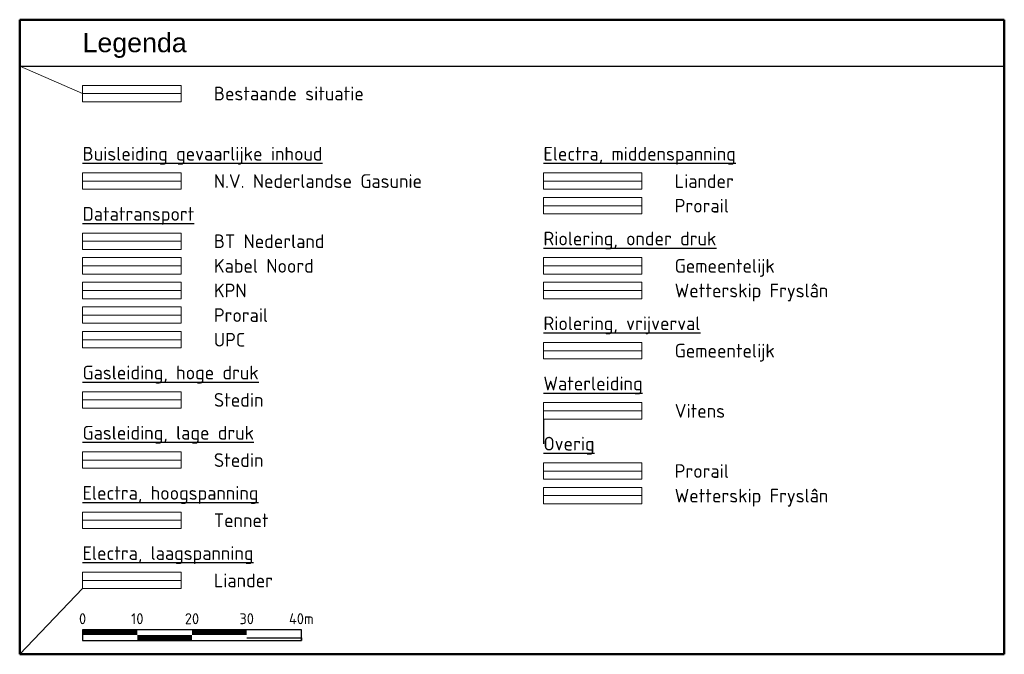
# Model space of a CAD drawing. Header units: metres. Extents: x 189710 to 199671, y 580425 to 586712.
# Tile 41 of 41: x 199491 to 199671, y 584871 to 584987. Entities that reach past the tile are written whole.
import ezdxf
from ezdxf.enums import TextEntityAlignment as Align

# ---------------------------------------------------------------- set-up
doc = ezdxf.new("R2010")
doc.units = ezdxf.units.M
for name, color, linetype, lineweight in [('B-OI-KL-buisleiding gevaarlijke inhoud_N.V. Nederlandse Gasunie Oost-G', 20, 'BGI_GASUNIE', 18), ('B-OI-KL-datatransport_BT Nederland-G', 3, 'DATA_BT', 18), ('B-OI-KL-datatransport_Kabel Noord-G', 3, 'DATA_KABEL NOORD', 18), ('B-OI-KL-datatransport_KPN-G', 3, 'DATA_KPN', 18), ('B-OI-KL-datatransport_Prorail-G', 3, 'DATA_PRORAIL', 18), ('B-OI-KL-datatransport_UPC-G', 3, 'DATA_UPC', 18), ('B-OI-KL-gas hoge druk_Stedin-G', 30, 'GAS_HD_STEDIN', 18), ('B-OI-KL-gas lage druk_Stedin-G', 40, 'GAS_LD_STEDIN', 18), ('B-OI-KL-hoogspanning_Tennet-G', 1, 'HS_TENNET', 18), ('B-OI-KL-laagspanning_Liander-G', 14, 'LS_LIANDER', 18), ('B-OI-KL-middenspanning_Liander-G', 12, 'MS_LIANDER', 18), ('B-OI-KL-middenspanning_Prorail-G', 12, 'MS_PRORAIL', 18), ('B-OI-KL-overig_Prorail-G', 7, 'OVERIG_PRORAIL', 18), ('B-OI-KL-overig_Wetterskip Fryslan-G', 7, 'OVERIG_WETTERSKIP', 18), ('B-OI-KL-riool onder druk_Gemeente-G', 212, 'RIO_DRUK_GEMEENTELIJK', 18), ('B-OI-KL-riool onder druk_Wetterskip Fryslan-G', 212, 'RIO_DRUK_WETTERSKIP', 18), ('B-OI-KL-riool vrijverval_Gemeente-G', 211, 'RIO_VRIJVERVAL_GEMEENTELIJK', 18), ('B-OI-KL-water_Vitens-G', 5, 'WATER_VITENS', 18), ('B-WE-OG-GBKN-G', 7, 'Continuous', 18), ('X-XX-AL-LEGENDA-T25', 7, 'Continuous', 25), ('X-XX-AL-TEKENBLAD_SCHAALBALK-S', 7, 'Continuous', 25), ('X-XX-AL-TEKENBLAD_TITELBLOK-T35', 7, 'Continuous', 35)]:
    doc.layers.add(name, color=color, linetype=linetype, lineweight=lineweight)
doc.layers.add('X-XX-AL-LEGENDA_HULP-G', color=4, linetype='Continuous', lineweight=18, plot=False)
doc.layers.add('X-XX-AL-TEKENBLAD_TITELBLOK-G25', color=7, linetype='Continuous', lineweight=25, true_color=0x244994)
doc.layers.add('X-XX-AL-TEKENBLAD_TITELBLOK-G50', color=7, linetype='Continuous', lineweight=50, true_color=0x244994)
doc.styles.add('Arial', font='arial.ttf')
doc.styles.add('NLCS-ISO', font='NLCS-ISO.ttf')
doc.styles.add('NLCS-ISO-ANNOTATIVE-T25', font='NLCS-ISO.ttf', dxfattribs={"height": 2.5})
doc.styles.add('rtw_iso', font='iso-rtw.shx')
doc.linetypes.add('BGI_GASUNIE', pattern='A,12.7,-5.08,["GUGI",rtw_iso,S=2.54,R=0,X=-2.54,Y=-1.27],-6.35', length=24.13)
doc.linetypes.add('DATA_BT', pattern='A,12.7,-5.08,["BTDA",rtw_iso,S=2.54,R=0,X=-2.54,Y=-1.27],-6.35', length=24.13)
doc.linetypes.add('DATA_KABEL NOORD', pattern='A,12.7,-5.08,["KNDA",rtw_iso,S=2.54,R=0,X=-2.54,Y=-1.27],-6.35', length=24.13)
doc.linetypes.add('DATA_KPN', pattern='A,12.7,-5.08,["KPDA",rtw_iso,S=2.54,R=0,X=-2.54,Y=-1.27],-6.35', length=24.13)
doc.linetypes.add('DATA_PRORAIL', pattern='A,12.7,-5.08,["PLDA",rtw_iso,S=2.54,R=0,X=-2.54,Y=-1.27],-6.35', length=24.13)
doc.linetypes.add('DATA_UPC', pattern='A,12.7,-5.08,["UPDA",rtw_iso,S=2.54,R=0,X=-2.54,Y=-1.27],-6.35', length=24.13)
doc.linetypes.add('GAS_HD_STEDIN', pattern='A,12.7,-5.08,["STHD",rtw_iso,S=2.54,R=0,X=-2.54,Y=-1.27],-6.35', length=24.13)
doc.linetypes.add('GAS_LD_STEDIN', pattern='A,12.7,-5.08,["STLD",rtw_iso,S=2.54,R=0,X=-2.54,Y=-1.27],-6.35', length=24.13)
doc.linetypes.add('HS_TENNET', pattern='A,12.7,-5.08,["TEHS",rtw_iso,S=2.54,R=0,X=-2.54,Y=-1.27],-6.35', length=24.13)
doc.linetypes.add('LS_LIANDER', pattern='A,12.7,-5.08,["LILS",rtw_iso,S=2.54,R=0,X=-2.54,Y=-1.27],-6.35', length=24.13)
doc.linetypes.add('MS_LIANDER', pattern='A,12.7,-5.08,["LIMS",rtw_iso,S=2.54,R=0,X=-2.54,Y=-1.27],-6.35', length=24.13)
doc.linetypes.add('MS_PRORAIL', pattern='A,12.7,-5.08,["PLMS",rtw_iso,S=2.54,R=0,X=-2.54,Y=-1.27],-6.35', length=24.13)
doc.linetypes.add('OVERIG_PRORAIL', pattern='A,12.7,-5.08,["PLOV",rtw_iso,S=2.54,R=0,X=-2.54,Y=-1.27],-6.35', length=24.13)
doc.linetypes.add('OVERIG_WETTERSKIP', pattern='A,12.7,-5.08,["WFOV",rtw_iso,S=2.54,R=0,X=-2.54,Y=-1.27],-6.35', length=24.13)
doc.linetypes.add('RIO_DRUK_GEMEENTELIJK', pattern='A,12.7,-5.08,["GEDR",rtw_iso,S=2.54,R=0,X=-2.54,Y=-1.27],-6.35', length=24.13)
doc.linetypes.add('RIO_DRUK_WETTERSKIP', pattern='A,12.7,-5.08,["WFDR",rtw_iso,S=2.54,R=0,X=-2.54,Y=-1.27],-6.35', length=24.13)
doc.linetypes.add('RIO_VRIJVERVAL_GEMEENTELIJK', pattern='A,12.7,-5.08,["GEVV",rtw_iso,S=2.54,R=0,X=-2.54,Y=-1.27],-6.35', length=24.13)
doc.linetypes.add('WATER_VITENS', pattern='A,12.7,-5.08,["VIWL",rtw_iso,S=2.54,R=0,X=-2.54,Y=-1.27],-6.35', length=24.13)

# ---------------------------------------------------------------- blocks, each defined once
blk = doc.blocks.new('*U5')
at = {"const_width": 1}
for points in [[(0, 1.5), (10, 1.5)], [(20, 1.5), (30, 1.5)], [(10, 0.5), (20, 0.5)]]:
    blk.add_lwpolyline(points, dxfattribs=at)
blk.add_lwpolyline([(0, 0), (40, 0), (40, 2), (0, 2)], close=True)
blk.add_lwpolyline([(30, 0.5), (40, 0.5), (40, 0)])
at = {"style": 'NLCS-ISO'}
for s, p in [('0', (0, 3)), ('10', (10, 3)), ('20', (20, 3)), ('30', (30, 3)), ('40m', (40, 3))]:
    blk.add_text(s, height=2, dxfattribs=at).set_placement(p, align=Align.CENTER)

msp = doc.modelspace()

# ---------------------------------------------------------------- linework, layer by layer
at = {"ltscale": 0.5}
msp.add_lwpolyline([(199586.29, 584914.35), (199586.29, 584909.85)], dxfattribs=at)
at = {"layer": 'B-OI-KL-buisleiding gevaarlijke inhoud_N.V. Nederlandse Gasunie Oost-G', "ltscale": 0.5}
msp.add_lwpolyline([(199502.04, 584957.85), (199520.04, 584957.85)], dxfattribs=at)
at = {"layer": 'B-OI-KL-datatransport_BT Nederland-G', "ltscale": 0.5}
msp.add_lwpolyline([(199502.04, 584946.85), (199520.04, 584946.85)], dxfattribs=at)
at = {"layer": 'B-OI-KL-datatransport_Kabel Noord-G', "ltscale": 0.5}
msp.add_lwpolyline([(199502.04, 584942.35), (199520.04, 584942.35)], dxfattribs=at)
at = {"layer": 'B-OI-KL-datatransport_KPN-G', "ltscale": 0.5}
msp.add_lwpolyline([(199502.04, 584937.85), (199520.04, 584937.85)], dxfattribs=at)
at = {"layer": 'B-OI-KL-datatransport_Prorail-G', "ltscale": 0.5}
msp.add_lwpolyline([(199502.04, 584933.35), (199520.04, 584933.35)], dxfattribs=at)
at = {"layer": 'B-OI-KL-datatransport_UPC-G', "ltscale": 0.5}
msp.add_lwpolyline([(199502.04, 584928.85), (199520.04, 584928.85)], dxfattribs=at)
at = {"layer": 'B-OI-KL-gas hoge druk_Stedin-G', "ltscale": 0.5}
msp.add_lwpolyline([(199502.04, 584917.85), (199520.04, 584917.85)], dxfattribs=at)
at = {"layer": 'B-OI-KL-gas lage druk_Stedin-G', "ltscale": 0.5}
msp.add_lwpolyline([(199502.04, 584906.85), (199520.04, 584906.85)], dxfattribs=at)
at = {"layer": 'B-OI-KL-hoogspanning_Tennet-G', "ltscale": 0.5}
msp.add_lwpolyline([(199502.04, 584895.85), (199520.04, 584895.85)], dxfattribs=at)
at = {"layer": 'B-OI-KL-laagspanning_Liander-G', "ltscale": 0.5}
msp.add_lwpolyline([(199502.04, 584884.85), (199520.04, 584884.85)], dxfattribs=at)
at = {"layer": 'B-OI-KL-middenspanning_Liander-G', "ltscale": 0.5}
msp.add_lwpolyline([(199586.29, 584957.85), (199604.29, 584957.85)], dxfattribs=at)
at = {"layer": 'B-OI-KL-middenspanning_Prorail-G', "ltscale": 0.5}
msp.add_lwpolyline([(199586.29, 584953.35), (199604.29, 584953.35)], dxfattribs=at)
at = {"layer": 'B-OI-KL-overig_Prorail-G', "ltscale": 0.5}
msp.add_lwpolyline([(199586.29, 584904.85), (199604.29, 584904.85)], dxfattribs=at)
at = {"layer": 'B-OI-KL-overig_Wetterskip Fryslan-G', "ltscale": 0.5}
msp.add_lwpolyline([(199586.29, 584900.35), (199604.29, 584900.35)], dxfattribs=at)
at = {"layer": 'B-OI-KL-riool onder druk_Gemeente-G', "ltscale": 0.5}
msp.add_lwpolyline([(199586.29, 584942.35), (199604.29, 584942.35)], dxfattribs=at)
at = {"layer": 'B-OI-KL-riool onder druk_Wetterskip Fryslan-G', "ltscale": 0.5}
msp.add_lwpolyline([(199586.29, 584937.85), (199604.29, 584937.85)], dxfattribs=at)
at = {"layer": 'B-OI-KL-riool vrijverval_Gemeente-G', "ltscale": 0.5}
msp.add_lwpolyline([(199586.29, 584926.85), (199604.29, 584926.85)], dxfattribs=at)
at = {"layer": 'B-OI-KL-water_Vitens-G', "ltscale": 0.5}
msp.add_lwpolyline([(199586.29, 584915.85), (199604.29, 584915.85)], dxfattribs=at)
at = {"layer": 'B-WE-OG-GBKN-G', "ltscale": 0.5}
msp.add_lwpolyline([(199502.04, 584973.85), (199520.04, 584973.85)], dxfattribs=at)
at = {"layer": 'X-XX-AL-LEGENDA_HULP-G', "ltscale": 0.5}
for points in [[(199502.04, 584973.85), (199490.54, 584978.85)], [(199502.04, 584883.35), (199490.54, 584871.35)]]:
    msp.add_lwpolyline(points, dxfattribs=at)
for points in [[(199502.04, 584972.35), (199520.04, 584972.35), (199520.04, 584975.35), (199502.04, 584975.35)], [(199502.04, 584956.35), (199520.04, 584956.35), (199520.04, 584959.35), (199502.04, 584959.35)], [(199586.29, 584956.35), (199604.29, 584956.35), (199604.29, 584959.35), (199586.29, 584959.35)], [(199586.29, 584956.35), (199604.29, 584956.35), (199604.29, 584959.35), (199586.29, 584959.35)], [(199586.29, 584951.85), (199604.29, 584951.85), (199604.29, 584954.85), (199586.29, 584954.85)], [(199586.29, 584951.85), (199604.29, 584951.85), (199604.29, 584954.85), (199586.29, 584954.85)], [(199586.29, 584951.85), (199604.29, 584951.85), (199604.29, 584954.85), (199586.29, 584954.85)], [(199502.04, 584945.35), (199520.04, 584945.35), (199520.04, 584948.35), (199502.04, 584948.35)], [(199502.04, 584940.85), (199520.04, 584940.85), (199520.04, 584943.85), (199502.04, 584943.85)], [(199502.04, 584940.85), (199520.04, 584940.85), (199520.04, 584943.85), (199502.04, 584943.85)], [(199586.29, 584940.85), (199604.29, 584940.85), (199604.29, 584943.85), (199586.29, 584943.85)], [(199586.29, 584940.85), (199604.29, 584940.85), (199604.29, 584943.85), (199586.29, 584943.85)], [(199502.04, 584936.35), (199520.04, 584936.35), (199520.04, 584939.35), (199502.04, 584939.35)], [(199502.04, 584936.35), (199520.04, 584936.35), (199520.04, 584939.35), (199502.04, 584939.35)], [(199586.29, 584936.35), (199604.29, 584936.35), (199604.29, 584939.35), (199586.29, 584939.35)], [(199502.04, 584931.85), (199520.04, 584931.85), (199520.04, 584934.85), (199502.04, 584934.85)], [(199502.04, 584931.85), (199520.04, 584931.85), (199520.04, 584934.85), (199502.04, 584934.85)], [(199502.04, 584927.35), (199520.04, 584927.35), (199520.04, 584930.35), (199502.04, 584930.35)], [(199502.04, 584927.35), (199520.04, 584927.35), (199520.04, 584930.35), (199502.04, 584930.35)], [(199586.29, 584925.35), (199604.29, 584925.35), (199604.29, 584928.35), (199586.29, 584928.35)], [(199586.29, 584925.35), (199604.29, 584925.35), (199604.29, 584928.35), (199586.29, 584928.35)], [(199502.04, 584916.35), (199520.04, 584916.35), (199520.04, 584919.35), (199502.04, 584919.35)], [(199502.04, 584916.35), (199520.04, 584916.35), (199520.04, 584919.35), (199502.04, 584919.35)], [(199586.29, 584914.35), (199604.29, 584914.35), (199604.29, 584917.35), (199586.29, 584917.35)], [(199586.29, 584914.35), (199604.29, 584914.35), (199604.29, 584917.35), (199586.29, 584917.35)], [(199502.04, 584905.35), (199520.04, 584905.35), (199520.04, 584908.35), (199502.04, 584908.35)], [(199502.04, 584905.35), (199520.04, 584905.35), (199520.04, 584908.35), (199502.04, 584908.35)], [(199586.29, 584903.35), (199604.29, 584903.35), (199604.29, 584906.35), (199586.29, 584906.35)], [(199586.29, 584903.35), (199604.29, 584903.35), (199604.29, 584906.35), (199586.29, 584906.35)], [(199586.29, 584898.85), (199604.29, 584898.85), (199604.29, 584901.85), (199586.29, 584901.85)], [(199586.29, 584898.85), (199604.29, 584898.85), (199604.29, 584901.85), (199586.29, 584901.85)], [(199586.29, 584898.85), (199604.29, 584898.85), (199604.29, 584901.85), (199586.29, 584901.85)], [(199502.04, 584894.35), (199520.04, 584894.35), (199520.04, 584897.35), (199502.04, 584897.35)], [(199502.04, 584894.35), (199520.04, 584894.35), (199520.04, 584897.35), (199502.04, 584897.35)], [(199502.04, 584883.35), (199520.04, 584883.35), (199520.04, 584886.35), (199502.04, 584886.35)], [(199502.04, 584883.35), (199520.04, 584883.35), (199520.04, 584886.35), (199502.04, 584886.35)]]:
    msp.add_lwpolyline(points, close=True, dxfattribs=at)
at = {"layer": 'X-XX-AL-TEKENBLAD_TITELBLOK-G25', "ltscale": 0.5}
msp.add_lwpolyline([(199490.54, 584978.85), (199670.54, 584978.85)], dxfattribs=at)
at = {"layer": 'X-XX-AL-TEKENBLAD_TITELBLOK-G50', "ltscale": 0.5}
for points in [[(199490.54, 584987.35), (199670.54, 584987.35)], [(199490.54, 584871.35), (199490.54, 584987.35)], [(199670.54, 584987.35), (199670.54, 584871.35)], [(199490.54, 584871.35), (199670.54, 584871.35)]]:
    msp.add_lwpolyline(points, dxfattribs=at)

# ---------------------------------------------------------------- block references
at = {"layer": 'X-XX-AL-TEKENBLAD_SCHAALBALK-S'}
msp.add_blockref('*U5', (199502.04, 584873.85), dxfattribs=at)

# ---------------------------------------------------------------- texts
at = {"layer": 'X-XX-AL-LEGENDA-T25', "ltscale": 0.5}
for s, style, p in [('Bestaande situatie', 'NLCS-ISO', (199526.04, 584973.85)), ('%%UBuisleiding gevaarlijke inhoud', 'NLCS-ISO-ANNOTATIVE-T25', (199502.04, 584962.85)), ('%%UElectra, middenspanning', 'NLCS-ISO-ANNOTATIVE-T25', (199586.29, 584962.85)), ('N.V. Nederlandse Gasunie', 'NLCS-ISO-ANNOTATIVE-T25', (199526.04, 584957.85)), ('Liander', 'NLCS-ISO-ANNOTATIVE-T25', (199610.29, 584957.85)), ('Prorail', 'NLCS-ISO-ANNOTATIVE-T25', (199610.29, 584953.35)), ('%%UDatatransport', 'NLCS-ISO-ANNOTATIVE-T25', (199502.04, 584951.85)), ('BT Nederland', 'NLCS-ISO-ANNOTATIVE-T25', (199526.04, 584946.85)), ('%%URiolering, onder druk', 'NLCS-ISO-ANNOTATIVE-T25', (199586.29, 584947.35)), ('Kabel Noord', 'NLCS-ISO-ANNOTATIVE-T25', (199526.04, 584942.35)), ('Gemeentelijk', 'NLCS-ISO-ANNOTATIVE-T25', (199610.29, 584942.35)), ('KPN', 'NLCS-ISO-ANNOTATIVE-T25', (199526.04, 584937.85)), ('Wetterskip Fryslân', 'NLCS-ISO-ANNOTATIVE-T25', (199610.29, 584937.85)), ('Prorail', 'NLCS-ISO-ANNOTATIVE-T25', (199526.04, 584933.35)), ('%%URiolering, vrijverval', 'NLCS-ISO-ANNOTATIVE-T25', (199586.29, 584931.85)), ('UPC', 'NLCS-ISO-ANNOTATIVE-T25', (199526.04, 584928.85)), ('Gemeentelijk', 'NLCS-ISO-ANNOTATIVE-T25', (199610.29, 584926.85)), ('%%UGasleiding, hoge druk', 'NLCS-ISO-ANNOTATIVE-T25', (199502.04, 584922.85)), ('%%UWaterleiding', 'NLCS-ISO-ANNOTATIVE-T25', (199586.29, 584920.85)), ('Stedin', 'NLCS-ISO-ANNOTATIVE-T25', (199526.04, 584917.85)), ('Vitens', 'NLCS-ISO-ANNOTATIVE-T25', (199610.29, 584915.85)), ('%%UGasleiding, lage druk', 'NLCS-ISO-ANNOTATIVE-T25', (199502.04, 584911.85)), ('%%UOverig', 'NLCS-ISO-ANNOTATIVE-T25', (199586.29, 584909.85)), ('Stedin', 'NLCS-ISO-ANNOTATIVE-T25', (199526.04, 584906.85)), ('Prorail', 'NLCS-ISO-ANNOTATIVE-T25', (199610.29, 584904.85)), ('%%UElectra, hoogspanning', 'NLCS-ISO-ANNOTATIVE-T25', (199502.04, 584900.85)), ('Wetterskip Fryslân', 'NLCS-ISO-ANNOTATIVE-T25', (199610.29, 584900.35)), ('Tennet', 'NLCS-ISO-ANNOTATIVE-T25', (199526.04, 584895.85)), ('%%UElectra, laagspanning', 'NLCS-ISO-ANNOTATIVE-T25', (199502.04, 584889.85)), ('Liander', 'NLCS-ISO-ANNOTATIVE-T25', (199526.04, 584884.85))]:
    msp.add_text(s, height=2.5, dxfattribs=dict(at, style=style)).set_placement(p, align=Align.MIDDLE_LEFT)
at = {"layer": 'X-XX-AL-TEKENBLAD_TITELBLOK-T35', "insert": (199502.04, 584980.35), "char_height": 3.5, "attachment_point": 7, "style": 'Arial'}
msp.add_mtext_dynamic_manual_height_columns('Legenda', width=41.3313, gutter_width=12.5, heights=[0], dxfattribs=at)

doc.saveas('drawing.dxf')
